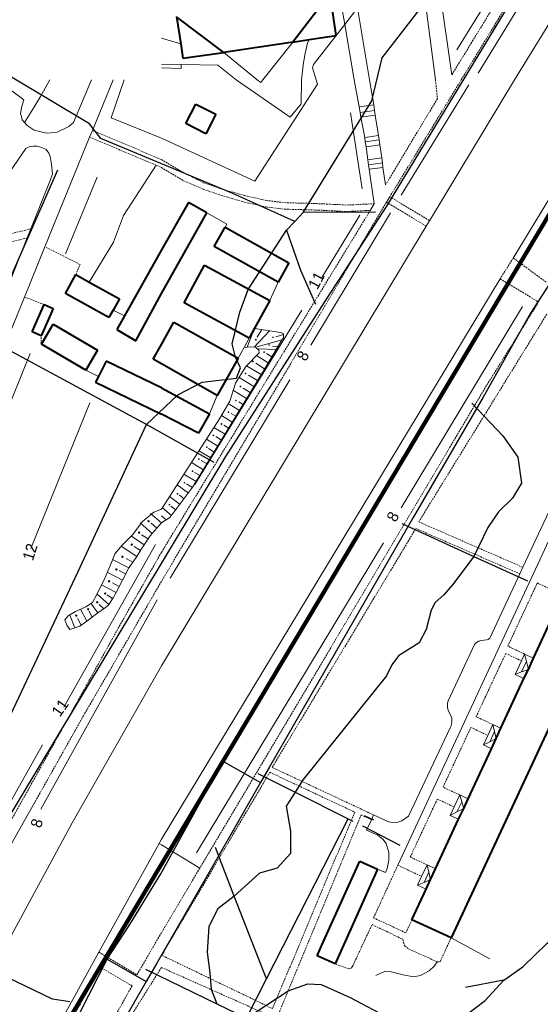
# Model space of a CAD drawing. Extents: x 13 to 4138, y -4831 to -1000.
# Tile 117 of 203: x 1959 to 2109, y -2266 to -1983. Entities that reach past the tile are written whole.
import ezdxf
from ezdxf.enums import TextEntityAlignment as Align

# ---------------------------------------------------------------- set-up
doc = ezdxf.new("R2010")
doc.units = 0
doc.header["$MEASUREMENT"] = 0
doc.linetypes.add('DASHED', pattern=[0.75, 0.5, -0.25])
for name, color, linetype in [('11', 7, 'CONTINUOUS'), ('24', 7, 'CONTINUOUS'), ('25', 7, 'CONTINUOUS'), ('37', 7, 'CONTINUOUS'), ('40', 7, 'CONTINUOUS'), ('42', 7, 'CONTINUOUS'), ('6', 7, 'CONTINUOUS'), ('7', 7, 'CONTINUOUS'), ('границы команд_1', 10, 'CONTINUOUS'), ('ЛЕСТНИЦЫ', 6, 'CONTINUOUS'), ('ПЕШЕХОДНЫЕ_ДОРОЖКИ', 3, 'CONTINUOUS'), ('ПЕШЕХОДНЫЕ_ПЕРЕХОДЫ', 1, 'CONTINUOUS'), ('ТРОТУАРЫ', 7, 'CONTINUOUS')]:
    doc.layers.add(name, color=color, linetype=linetype)
doc.styles.get("Standard").update_dxf_attribs({"font": 'txt', "height": 0.2})

msp = doc.modelspace()

# ---------------------------------------------------------------- linework, layer by layer
at = {"layer": '11', "color": 253, "linetype": 'Continuous', "lineweight": 0}
for p, q in [((2056.47, -1979.32), (2052.77, -1984.12)), ((2052.77, -1984.12), (2050.31, -1987.3)), ((2050.31, -1987.3), (2043.76, -1995.64)), ((2005.71, -1996.73), (2005.67, -1995.61)), ((2043.76, -1995.64), (2043.48, -1996.59)), ((2000, -1996.54), (2005.71, -1996.73)), ((2043.48, -1996.59), (2044.53, -2000)), ((1985.52, -2010.93), (1989.25, -2000)), ((2044.91, -2001.24), (2026.91, -2029.14)), ((2044.53, -2000), (2044.91, -2001.24)), ((2057.73, -2031.4), (2054.39, -2009.45)), ((2000, -2016.76), (1985.52, -2010.93)), ((2026.91, -2029.14), (2000, -2016.76)), ((2013.11, -2038.29), (2018.82, -2041.47)), ((2018.82, -2041.47), (2018.31, -2042.4)), ((2033.58, -2058.2), (2031.17, -2063.43)), ((1986.12, -2066.2), (1989.36, -2067.92)), ((2025.28, -2074.31), (2023.79, -2076.99)), ((2023.79, -2076.99), (2022.07, -2080.07)), ((1981.92, -2085.28), (1978.26, -2083.52)), ((2016.05, -2090.75), (2013.85, -2096.05))]:
    msp.add_line(p, q, dxfattribs=at)
at = {"layer": '24', "color": 253, "linetype": 'DASHED', "lineweight": 0}
for p, q in [((2086.29, -2000), (2130.84, -1926.88)), ((2083.58, -1998.56), (2107.66, -1959.26)), ((2086.29, -2000), (2065.72, -2033.62)), ((2078.87, -2000), (2079.42, -2005.44)), ((2079.42, -2005.44), (2064.52, -2030.18)), ((1980.13, -2014.56), (2000, -2022.92)), ((1979.34, -2016.5), (1998.48, -2024.56)), ((1998.48, -2024.56), (2000, -2025.2)), ((2000, -2022.92), (2005.99, -2026.49)), ((2000, -2025.2), (2006.39, -2029.04)), ((2005.99, -2026.49), (2012.12, -2029.59)), ((2006.39, -2029.04), (2012.05, -2031.45)), ((2012.12, -2029.59), (2017.24, -2031.37)), ((2012.05, -2031.45), (2017.16, -2033.23)), ((2017.24, -2031.37), (2023.98, -2033.31)), ((2064.77, -2035.19), (2000, -2144.25)), ((2017.16, -2033.23), (2023.91, -2035.17)), ((2023.91, -2035.17), (2030.11, -2036.57)), ((2023.98, -2033.31), (2030.18, -2034.7)), ((2030.18, -2034.7), (2035.46, -2035.33)), ((2035.46, -2035.33), (2045.92, -2035.64)), ((2045.92, -2035.64), (2053.42, -2036.02)), ((2053.42, -2036.02), (2061.26, -2035.63)), ((2064.77, -2035.19), (2076.21, -2042.09)), ((2065.72, -2033.62), (2077.15, -2040.51)), ((2060.12, -2037.54), (2000, -2135.89)), ((2030.11, -2036.57), (2035.38, -2037.19)), ((2035.38, -2037.19), (2045.84, -2037.5)), ((2045.84, -2037.5), (2053.34, -2037.88)), ((2053.34, -2037.88), (2060.12, -2037.54)), ((1962.45, -2042.88), (1925.99, -2051.48)), ((1961.41, -2045.49), (1926.72, -2053.67)), ((1976.63, -2053.11), (1966.47, -2048.02)), ((2101.26, -2051.26), (2097.48, -2057.22)), ((2101.26, -2051.26), (2110.94, -2058.35)), ((1975.37, -2056.02), (1976.63, -2053.11)), ((2097.48, -2057.22), (2107.93, -2063.54)), ((1966.27, -2064.64), (1960.58, -2062.46)), ((2107.93, -2063.54), (2108.22, -2063.84)), ((2108.22, -2063.84), (2108.22, -2064.43)), ((2108.22, -2064.43), (2093.94, -2087.31)), ((2110.93, -2067.35), (2074.05, -2127.13)), ((1965.45, -2075.99), (1965.36, -2073.59)), ((2093.94, -2087.31), (2011.07, -2226.67)), ((2031.89, -2197.74), (2073.22, -2129.03)), ((2073.22, -2129.03), (2103.13, -2142.08)), ((2074.05, -2127.13), (2104.01, -2140.2)), ((2000, -2135.89), (1987.04, -2158.64)), ((2000, -2144.25), (1977.57, -2182.87)), ((2099.68, -2162.88), (2108.17, -2144.7)), ((2108.17, -2144.7), (2112.86, -2146.88)), ((1987.04, -2158.64), (1978.53, -2173.97)), ((2104.5, -2165.13), (2099.68, -2162.88)), ((2090.58, -2183.16), (2099.06, -2164.98)), ((2099.06, -2164.98), (2103.59, -2167.09)), ((1978.53, -2173.97), (1956.32, -2213.73)), ((1977.57, -2182.87), (1963.95, -2207.09)), ((2095.4, -2185.41), (2090.58, -2183.16)), ((2081.04, -2203.42), (2089.05, -2186.25)), ((2089.05, -2186.25), (2093.94, -2188.54)), ((2000.11, -2251.78), (2031.17, -2199.14)), ((2031.17, -2199.14), (2055.65, -2210.6)), ((2061.04, -2211.4), (2031.89, -2197.74)), ((2085.86, -2205.67), (2081.04, -2203.42)), ((2071.62, -2223.52), (2079.39, -2206.86)), ((2079.39, -2206.86), (2084.25, -2209.12)), ((2055.65, -2210.6), (2031.98, -2267.09)), ((2034, -2267.99), (2057.44, -2211.41)), ((2057.44, -2211.41), (2060.41, -2212.77)), ((2076.44, -2225.77), (2071.62, -2223.52)), ((2011.07, -2226.67), (2000, -2245.29)), ((2061.05, -2241.02), (2068.02, -2225.88)), ((2068.02, -2225.88), (2074.89, -2229.08)), ((2070.36, -2245.3), (2061.05, -2241.02)), ((2072.09, -2241.54), (2070.36, -2245.3)), ((1992.96, -2257.37), (2000, -2245.29)), ((2054.94, -2255.08), (2060.61, -2242.93)), ((2060.61, -2242.93), (2069.43, -2247.15)), ((2069.43, -2247.15), (2069.62, -2248.03)), ((2069.62, -2248.03), (2070.01, -2249.01)), ((2080.3, -2253.42), (2083.36, -2246.78)), ((1982.03, -2250.86), (1992.96, -2257.37)), ((2070.01, -2249.01), (2071.19, -2249.99)), ((2071.19, -2249.99), (2079.32, -2253.61)), ((2031.98, -2267.09), (2000.11, -2251.78)), ((2079.32, -2253.61), (2080, -2253.61)), ((2080, -2253.61), (2080.3, -2253.42)), ((1982.61, -2255.3), (1972.18, -2273.64)), ((1991.54, -2260.57), (1982.61, -2255.3)), ((2000, -2255.27), (1984.35, -2280.21)), ((2000, -2255.27), (2045.13, -2275.36)), ((2049.97, -2254.27), (2053.96, -2255.67)), ((2053.96, -2255.67), (2054.64, -2255.48)), ((2054.64, -2255.48), (2054.94, -2255.08)), ((1991.54, -2260.57), (1981.45, -2278.66))]:
    msp.add_line(p, q, dxfattribs=at)
at = {"layer": '24', "color": 253, "linetype": 'Continuous', "lineweight": 0}
for p, q in [((2101.57, -2000), (2128.29, -1956.6)), ((2074.47, -1965.8), (2078.87, -2000)), ((2083.58, -1998.56), (2078.84, -1965.12)), ((2051.74, -1978.15), (2052.77, -1984.12)), ((2059.92, -2000), (2056.47, -1979.32)), ((2052.77, -1984.12), (2055.51, -2000)), ((2000, -1988.06), (2005.55, -1989.64)), ((2037.84, -1989.13), (2029.22, -2000)), ((2041.3, -1992.84), (2042.08, -1989.49)), ((2042.08, -1989.49), (2042.56, -1988.44)), ((2027.56, -2000), (2017.98, -1992.19)), ((2040.82, -1995.76), (2041.3, -1992.84)), ((2000, -1995.52), (2005.67, -1995.61)), ((2005.67, -1995.61), (2016.23, -1995.77)), ((2021.53, -2000), (2016.23, -1995.77)), ((2040.28, -2000), (2040.82, -1995.76)), ((1960.43, -2005.79), (1952.7, -2000)), ((1979.91, -2000), (1974.71, -2012.23)), ((1980.13, -2014.56), (1986.08, -2000)), ((2021.53, -2000), (2037.06, -2010.76)), ((2028.57, -2000.82), (2027.56, -2000)), ((2029.22, -2000), (2028.57, -2000.82)), ((2040.21, -2006.91), (2040.28, -2000)), ((2056.95, -2007.73), (2055.51, -2000)), ((2061.14, -2007.18), (2059.92, -2000)), ((2101.57, -2000), (2077.15, -2040.51)), ((2132.31, -2000), (2101.26, -2051.26)), ((1959.69, -2007.92), (1960.43, -2005.79)), ((2037.06, -2010.76), (2040.21, -2006.91)), ((1959.46, -2009.77), (1959.69, -2007.92)), ((1959.69, -2010.57), (1959.46, -2009.77)), ((2061.53, -2010.21), (2062.46, -2016.03)), ((1959.96, -2011.48), (1959.69, -2010.57)), ((1960.6, -2012.3), (1959.96, -2011.48)), ((1961.41, -2013.11), (1960.6, -2012.3)), ((1963.36, -2014.49), (1961.41, -2013.11)), ((1974.71, -2012.23), (1973.32, -2013.38)), ((2057.34, -2010.75), (2058.5, -2016.57)), ((1966.93, -2015.3), (1963.36, -2014.49)), ((1968.15, -2015.22), (1966.93, -2015.3)), ((1969.97, -2015.03), (1968.15, -2015.22)), ((1973.32, -2013.38), (1969.97, -2015.03)), ((1979.34, -2016.5), (1980.13, -2014.56)), ((1966.47, -2048.02), (1979.34, -2016.5)), ((2062.83, -2018.74), (2063.39, -2022.47)), ((1955.12, -2028.24), (1960.98, -2019.76)), ((1960.98, -2019.76), (1961.92, -2019.27)), ((1961.92, -2019.27), (1963.06, -2019.11)), ((1963.06, -2019.11), (1964.27, -2019.11)), ((1964.27, -2019.11), (1965.57, -2019.51)), ((1965.57, -2019.51), (1966.79, -2020.08)), ((1966.79, -2020.08), (1967.6, -2021.06)), ((1967.6, -2021.06), (1968.01, -2022.03)), ((2058.88, -2019.29), (2059.43, -2023.01)), ((1968.01, -2022.03), (1968.41, -2024.31)), ((1968.41, -2024.31), (1968.66, -2027.07)), ((1968.66, -2027.07), (1968.01, -2028.94)), ((2061.26, -2035.63), (2059.81, -2025.73)), ((2064.52, -2030.18), (2063.76, -2025.18)), ((1968.01, -2028.94), (1962.45, -2042.88)), ((2061.26, -2035.63), (2060.12, -2037.54)), ((2065.72, -2033.62), (2064.77, -2035.19)), ((2077.15, -2040.51), (2076.21, -2042.09)), ((1962.45, -2042.88), (1961.41, -2045.49)), ((2076.21, -2042.09), (2000, -2168.51)), ((1961.41, -2045.49), (1924.8, -2137.35)), ((1960.58, -2062.46), (1966.47, -2048.02)), ((2097.48, -2057.22), (2000, -2218.39)), ((1916.31, -2170.93), (1960.58, -2062.46)), ((2131.15, -2082.15), (2104.01, -2140.2)), ((2068.02, -2225.88), (2133.18, -2085.74)), ((2104.01, -2140.2), (2103.13, -2142.08)), ((2103.13, -2142.08), (2094.49, -2160.56)), ((2090.09, -2162.42), (2082.55, -2178.64)), ((2090.62, -2161.88), (2090.09, -2162.42)), ((2091.31, -2161.44), (2090.62, -2161.88)), ((2091.9, -2161.29), (2091.31, -2161.44)), ((2093.61, -2161.1), (2091.9, -2161.29)), ((2094.05, -2160.95), (2093.61, -2161.1)), ((2094.49, -2160.56), (2094.05, -2160.95)), ((1974.28, -2213.71), (2000, -2168.51)), ((2082.35, -2179.26), (2082.3, -2180.58)), ((2082.55, -2178.64), (2082.35, -2179.26)), ((2082.3, -2180.58), (2082.6, -2181.61)), ((2082.6, -2181.61), (2083.24, -2182.79)), ((2083.24, -2182.79), (2083.53, -2183.67)), ((2083.43, -2185.82), (2083.14, -2186.36)), ((2083.53, -2184.65), (2083.43, -2185.82)), ((2083.53, -2183.67), (2083.53, -2184.65)), ((2083.14, -2186.36), (2071.1, -2211.79)), ((1963.95, -2207.09), (1959.73, -2214.58)), ((2061.04, -2211.4), (2060.41, -2212.77)), ((2065.34, -2213.38), (2061.04, -2211.4)), ((1952.31, -2254.33), (1974.28, -2213.71)), ((2060.41, -2212.77), (2059.04, -2215.77)), ((2066.66, -2213.58), (2065.34, -2213.38)), ((2068.03, -2213.53), (2066.66, -2213.58)), ((2069.16, -2213.09), (2068.03, -2213.53)), ((2070.19, -2212.45), (2069.16, -2213.09)), ((2071.1, -2211.79), (2070.19, -2212.45)), ((1959.73, -2214.58), (1943.67, -2243.06)), ((2059.04, -2215.77), (2062.28, -2217.26)), ((1999.32, -2219.62), (1982.03, -2250.86)), ((2000, -2218.39), (1999.32, -2219.62)), ((2062.28, -2217.26), (2063.68, -2218.33)), ((2063.68, -2218.33), (2064.66, -2219.6)), ((2064.66, -2219.6), (2065.44, -2222.25)), ((2065.44, -2222.25), (2065.44, -2224.4)), ((2065.44, -2224.4), (2064.95, -2226.85)), ((2064.44, -2228), (2062.21, -2227.03)), ((2064.95, -2226.85), (2064.44, -2228)), ((1982.03, -2250.86), (1968.83, -2274.71))]:
    msp.add_line(p, q, dxfattribs=at)
at = {"layer": '25', "color": 253, "linetype": 'Continuous', "lineweight": 0}
for p, q in [((2056.95, -2007.73), (2061.14, -2007.18)), ((2061.14, -2007.18), (2061.35, -2008.83)), ((2057.16, -2009.37), (2056.95, -2007.73)), ((2061.35, -2008.83), (2057.16, -2009.37)), ((2057.34, -2010.75), (2057.16, -2009.37)), ((2061.53, -2010.21), (2057.34, -2010.75)), ((2061.35, -2008.83), (2061.53, -2010.21)), ((2058.5, -2016.57), (2062.46, -2016.03)), ((2062.46, -2016.03), (2062.63, -2017.28)), ((2058.68, -2017.82), (2058.5, -2016.57)), ((2062.63, -2017.28), (2058.68, -2017.82)), ((2058.88, -2019.29), (2058.68, -2017.82)), ((2062.83, -2018.74), (2058.88, -2019.29)), ((2062.63, -2017.28), (2062.83, -2018.74)), ((2059.43, -2023.01), (2063.39, -2022.47)), ((2059.63, -2024.42), (2059.43, -2023.01)), ((2063.58, -2023.88), (2059.63, -2024.42)), ((2059.81, -2025.73), (2059.63, -2024.42)), ((2063.39, -2022.47), (2063.58, -2023.88)), ((2063.58, -2023.88), (2063.76, -2025.18)), ((2063.76, -2025.18), (2059.81, -2025.73))]:
    msp.add_line(p, q, dxfattribs=at)
at = {"layer": '37', "color": 253, "linetype": 'Continuous', "lineweight": 0}
for p, q in [((2024.68, -2076.89), (2026.82, -2071.46)), ((2026.7, -2076.87), (2031.09, -2072.16)), ((2034.36, -2072.69), (2026.81, -2071.49)), ((2027.53, -2074.03), (2028.9, -2071.8)), ((2035.1, -2073.06), (2034.36, -2072.69)), ((2027.45, -2076.8), (2034.72, -2074.77)), ((2029.13, -2084.2), (2034.76, -2074.69)), ((2032.89, -2073.89), (2035.13, -2073.26)), ((2034.76, -2074.69), (2035.1, -2074.18)), ((2035.18, -2073.56), (2035.1, -2073.06)), ((2035.1, -2074.18), (2035.18, -2073.56)), ((2023.79, -2076.99), (2025.54, -2076.81)), ((2025.54, -2076.81), (2027.09, -2076.89)), ((2027.09, -2076.89), (2028.02, -2077.74)), ((2027.86, -2077.35), (2033.02, -2077.6)), ((2028.02, -2077.74), (2028.17, -2078.52)), ((2031.99, -2076.61), (2033.58, -2076.66)), ((2028.17, -2078.52), (2024.3, -2082.47)), ((2027.38, -2079.33), (2030.74, -2081.37)), ((2030.25, -2078.73), (2031.77, -2079.65)), ((2024.3, -2082.47), (2021.35, -2087.28)), ((2024.44, -2082.23), (2028.67, -2084.79)), ((2027.14, -2081.53), (2029.7, -2083.08)), ((2009.06, -2117.04), (2029.13, -2084.2)), ((2022.36, -2085.64), (2026.6, -2088.21)), ((2025.07, -2084.95), (2027.63, -2086.5)), ((2021.35, -2087.28), (2019.72, -2092.4)), ((2020.7, -2089.32), (2024.53, -2091.63)), ((2023.51, -2088.68), (2025.56, -2089.92)), ((2019.72, -2092.4), (2016.7, -2097.52)), ((2019.46, -2093.24), (2022.46, -2095.06)), ((2022.24, -2092.59), (2023.49, -2093.35)), ((2016.7, -2097.52), (2000, -2123.51)), ((2017.26, -2096.58), (2020.39, -2098.48)), ((2020.12, -2095.98), (2021.42, -2096.77)), ((2015.13, -2099.97), (2018.32, -2101.9)), ((2017.92, -2099.32), (2019.36, -2100.19)), ((2012.96, -2103.34), (2016.25, -2105.33)), ((2015.65, -2102.62), (2017.29, -2103.61)), ((2013.59, -2106.05), (2015.21, -2107.04)), ((2010.8, -2106.7), (2014.18, -2108.75)), ((2011.46, -2109.44), (2013.14, -2110.46)), ((2008.64, -2110.07), (2012.11, -2112.17)), ((2006.47, -2113.44), (2009.97, -2115.55)), ((2009.53, -2112.95), (2011.01, -2113.84)), ((2002.44, -2125.88), (2009.06, -2117.04)), ((2004.5, -2116.51), (2007.75, -2118.87)), ((2007.22, -2116.23), (2008.9, -2117.24)), ((2002.34, -2119.88), (2005.4, -2122.11)), ((2005.19, -2119.49), (2006.58, -2120.49)), ((1997.85, -2124.34), (2000, -2123.51)), ((2000.3, -2123.05), (2002.93, -2125.25)), ((2002.74, -2122.64), (2004.23, -2123.73)), ((1994.51, -2126.99), (1997.85, -2124.34)), ((2000, -2127.42), (1996.89, -2124.72)), ((2000, -2125.4), (2001.36, -2126.55)), ((2000, -2127.42), (2002.44, -2125.88)), ((1991.73, -2130.75), (1994.51, -2126.99)), ((1997.38, -2130.44), (1993.93, -2127.45)), ((1998.69, -2128.93), (1997.08, -2127.53)), ((2000, -2127.42), (1997.38, -2130.44)), ((1988.67, -2133.82), (1991.73, -2130.75)), ((1995.08, -2133.71), (1991.35, -2131.26)), ((1996.18, -2132.03), (1994.3, -2130.81)), ((1996.74, -2131.17), (1995.08, -2133.71)), ((1997.38, -2130.44), (1996.74, -2131.17)), ((1986.58, -2136.33), (1988.67, -2133.82)), ((1992.88, -2137.04), (1988.41, -2134.07)), ((1993.98, -2135.38), (1992.19, -2134.18)), ((1995.08, -2133.71), (1994.1, -2135.21)), ((1985.6, -2138.84), (1986.58, -2136.33)), ((1991.77, -2138.7), (1989.86, -2137.7)), ((1992.88, -2137.04), (1990.75, -2140.23)), ((1994.1, -2135.21), (1992.88, -2137.04)), ((1983.79, -2143.16), (1985.6, -2138.84)), ((1990.67, -2140.38), (1985.96, -2137.92)), ((1990.67, -2140.38), (1988.82, -2143.93)), ((1990.75, -2140.23), (1990.67, -2140.38)), ((1981.43, -2148.04), (1983.79, -2143.16)), ((1988.82, -2143.93), (1984.43, -2141.63)), ((1989.75, -2142.15), (1987.83, -2141.15)), ((1986.97, -2147.47), (1982.77, -2145.27)), ((1987.89, -2145.7), (1985.88, -2144.64)), ((1988.82, -2143.93), (1986.97, -2147.47)), ((1980.17, -2150.27), (1981.43, -2148.04)), ((1984.91, -2150.89), (1981.48, -2147.93)), ((1986.02, -2149.23), (1984.37, -2148.13)), ((1986.16, -2149.01), (1984.91, -2150.89)), ((1986.97, -2147.47), (1986.16, -2149.01)), ((1975.3, -2152.91), (1978.22, -2151.52)), ((1978.22, -2151.52), (1980.17, -2150.27)), ((1981.74, -2153.31), (1979.86, -2150.82)), ((1983.93, -2151.8), (1981.74, -2153.31)), ((1983.39, -2152.17), (1982.07, -2150.88)), ((1984.77, -2151.1), (1983.93, -2151.8)), ((1984.91, -2150.89), (1984.77, -2151.1)), ((1972.24, -2155.28), (1973.21, -2154.17)), ((1973.21, -2154.17), (1975.3, -2152.91)), ((1975.06, -2157.59), (1973.6, -2153.94)), ((1978.51, -2155.67), (1976.69, -2152.25)), ((1981.7, -2153.33), (1978.51, -2155.67)), ((1980.12, -2154.49), (1979.15, -2152.76)), ((1981.74, -2153.31), (1981.7, -2153.33)), ((1972.8, -2156.82), (1972.24, -2155.28)), ((1973.63, -2158.07), (1972.8, -2156.82)), ((1975.06, -2157.59), (1973.63, -2158.07)), ((1976.55, -2157.1), (1975.06, -2157.59)), ((1976.95, -2156.96), (1975.93, -2154.95)), ((1978.51, -2155.67), (1976.55, -2157.1))]:
    msp.add_line(p, q, dxfattribs=at)
for centre, radius in [((2027.15, -2074.73), 0.1), ((2032.1, -2074.07), 0.1), ((2029.57, -2078.3), 0.1), ((2030.97, -2076.24), 0.1), ((2026.29, -2081.01), 0.1), ((2024.22, -2084.44), 0.1), ((2022.73, -2088.19), 0.1), ((2021.45, -2092.19), 0.1), ((2019.33, -2095.56), 0.1), ((2017.31, -2098.98), 0.1), ((2014.94, -2102.26), 0.1), ((2013.04, -2105.66), 0.1), ((2010.8, -2109.11), 0.1), ((2008.95, -2112.56), 0.1), ((2006.61, -2115.87), 0.1), ((2004.64, -2119.05), 0.1), ((2002.29, -2122.18), 0.1), ((1996.32, -2126.95), 0.2), ((1993.57, -2130.2), 0.2), ((1991.45, -2133.67), 0.2), ((1988.78, -2137.18), 0.2), ((1987.03, -2140.82), 0.2), ((1984.92, -2144.21), 0.2), ((1983.79, -2147.73), 0.2), ((1981.55, -2150.23), 0.2), ((1975.49, -2154.08), 0.2), ((1978.92, -2152.24), 0.2)]:
    msp.add_circle(centre, radius, dxfattribs=at)
at = {"layer": '40', "color": 253, "linetype": 'Continuous', "lineweight": 0}
for p, q in [((2091.2, -1998.06), (2122.66, -1946.53)), ((2085, -1991.39), (2103.61, -1961.42)), ((1965.21, -2004.81), (1967.88, -2000)), ((2088.44, -2001.45), (2068.97, -2033.19)), ((1962.98, -2008.43), (1965.21, -2004.81)), ((1960.6, -2012.3), (1962.98, -2008.43)), ((1998.48, -2024.56), (1989.13, -2039.02)), ((1981.47, -2028.01), (1972.4, -2050.08)), ((1981.47, -2028.01), (1981.47, -2028.01)), ((2065.94, -2038.24), (2042.97, -2076.29)), ((1989.13, -2039.02), (1986.22, -2046.68)), ((2057.14, -2038.89), (2046.15, -2056.82)), ((1986.22, -2046.68), (1979.24, -2058.18)), ((2040.39, -2066.2), (2009.6, -2116.42)), ((2103.91, -2065.15), (2068.95, -2123.07)), ((1962.25, -2078.68), (1948.77, -2111.94)), ((2036.93, -2086.3), (2002.49, -2143.36)), ((1979.38, -2092.94), (1962.43, -2134.76)), ((1998.3, -2133.6), (1971.91, -2180.39)), ((2063.89, -2133.2), (2010.13, -2222.27)), ((1998.74, -2149.56), (1965.29, -2209.71)), ((1965.78, -2191.27), (1926.15, -2261.53)), ((2000, -2220.03), (1999.32, -2219.62)), ((2011.07, -2226.67), (2000, -2220.03)), ((2083.36, -2246.78), (2094.53, -2252.83)), ((2079.32, -2253.61), (2078.5, -2254.94)), ((2063.52, -2256.7), (2061.71, -2257.55)), ((2064.55, -2256.36), (2063.52, -2256.7)), ((2065.72, -2256.41), (2064.55, -2256.36)), ((2069.59, -2257.39), (2065.72, -2256.41)), ((2077.03, -2256.26), (2074.54, -2257.58)), ((2078.5, -2254.94), (2077.03, -2256.26)), ((2072.53, -2257.93), (2069.59, -2257.39)), ((2074.54, -2257.58), (2072.53, -2257.93))]:
    msp.add_line(p, q, dxfattribs=at)
at = {"layer": '6', "color": 253, "linetype": 'Continuous', "lineweight": 40}
for p, q in [((2048.55, -1975.11), (2037.84, -1989.13)), ((2017.98, -1992.19), (2004.36, -1981.88)), ((2004.36, -1981.88), (2005.55, -1989.64)), ((2050.31, -1987.3), (2049.25, -1979.95)), ((2042.56, -1988.44), (2050.31, -1987.3)), ((2005.55, -1989.64), (2006.19, -1993.79)), ((2037.84, -1989.13), (2017.98, -1992.19)), ((2037.84, -1989.13), (2042.56, -1988.44)), ((2006.19, -1993.79), (2017.98, -1992.19)), ((2007.04, -2012.56), (2009.91, -2006.98)), ((2009.91, -2006.98), (2015.65, -2009.92)), ((2015.65, -2009.92), (2012.78, -2015.51)), ((2012.78, -2015.51), (2007.04, -2012.56)), ((2007.82, -2035.32), (2000, -2048.88)), ((2013.11, -2038.29), (2007.82, -2035.32)), ((2000, -2061.44), (2013.11, -2038.29)), ((2015.21, -2047.96), (2018.31, -2042.4)), ((2018.31, -2042.4), (2036.68, -2052.64)), ((2000, -2048.88), (1989.36, -2067.92)), ((2033.58, -2058.2), (2015.21, -2047.96)), ((2036.68, -2052.64), (2033.58, -2058.2)), ((2006.52, -2064.15), (2012.41, -2053.26)), ((2012.41, -2053.26), (2031.17, -2063.43)), ((1972.37, -2061.43), (1975.37, -2056.02)), ((1975.37, -2056.02), (1979.24, -2058.18)), ((1979.24, -2058.18), (1987.9, -2062.99)), ((1984.89, -2068.4), (1972.37, -2061.43)), ((1987.9, -2062.99), (1986.12, -2066.2)), ((1992.68, -2075.06), (2000, -2061.44)), ((2025.28, -2074.31), (2006.52, -2064.15)), ((2031.17, -2063.43), (2026.82, -2071.46)), ((1962.79, -2072.45), (1966.27, -2064.64)), ((1968.84, -2065.79), (1965.36, -2073.59)), ((1966.27, -2064.64), (1968.84, -2065.79)), ((1986.12, -2066.2), (1984.89, -2068.4)), ((1989.36, -2067.92), (1987.2, -2071.77)), ((2000, -2076.09), (2003.62, -2069.67)), ((2003.62, -2069.67), (2022.07, -2080.07)), ((1965.36, -2073.59), (1962.79, -2072.45)), ((1965.45, -2075.99), (1968.83, -2070.24)), ((1968.83, -2070.24), (1981.64, -2077.77)), ((1987.2, -2071.77), (1992.68, -2075.06)), ((2026.82, -2071.46), (2025.28, -2074.31)), ((1978.26, -2083.52), (1965.45, -2075.99)), ((1981.64, -2077.77), (1978.26, -2083.52)), ((1997.6, -2080.35), (2000, -2076.09)), ((1984.13, -2080.96), (1981.92, -2085.28)), ((2000, -2088.56), (1984.13, -2080.96)), ((2000, -2081.71), (1997.6, -2080.35)), ((2022.07, -2080.07), (2016.05, -2090.75)), ((2016.05, -2090.75), (2000, -2081.71)), ((1981.92, -2085.28), (1981.07, -2086.95)), ((1981.07, -2086.95), (2000, -2096.16)), ((2000, -2088.56), (2013.85, -2096.05)), ((2010.65, -2101.66), (2000, -2096.16)), ((2013.85, -2096.05), (2010.65, -2101.66)), ((2149.52, -2104.59), (2083.36, -2246.78)), ((2107.08, -2166.33), (2113.82, -2151.84)), ((2105.59, -2169.54), (2107.08, -2166.33)), ((2104.34, -2172.21), (2105.59, -2169.54)), ((2097.7, -2186.49), (2104.34, -2172.21)), ((2096.34, -2189.43), (2097.7, -2186.49)), ((2094.97, -2192.37), (2096.34, -2189.43)), ((2088.26, -2206.79), (2094.97, -2192.37)), ((2086.99, -2209.52), (2088.26, -2206.79)), ((2085.52, -2212.67), (2086.99, -2209.52)), ((2078.89, -2226.91), (2085.52, -2212.67)), ((2046.21, -2248.89), (2057.07, -2224.72)), ((2057.07, -2224.72), (2062.21, -2227.03)), ((2062.21, -2227.03), (2049.97, -2254.27)), ((2077.47, -2229.97), (2078.89, -2226.91)), ((2076.16, -2232.79), (2077.47, -2229.97)), ((2072.09, -2241.54), (2076.16, -2232.79)), ((2083.36, -2246.78), (2072.09, -2241.54)), ((2044.83, -2251.96), (2046.21, -2248.89)), ((2049.97, -2254.27), (2044.83, -2251.96))]:
    msp.add_line(p, q, dxfattribs=at)
at = {"layer": '7', "color": 253, "linetype": 'Continuous', "lineweight": 0}
for p, q in [((2103.59, -2167.09), (2104.5, -2165.13)), ((2104.5, -2165.13), (2107.08, -2166.33)), ((2105.03, -2167.25), (2104.5, -2165.13)), ((2101.76, -2171.01), (2103.59, -2167.09)), ((2105.03, -2167.25), (2103.6, -2170.3)), ((2105.59, -2169.54), (2105.03, -2167.25)), ((2101.76, -2171.01), (2103.6, -2170.3)), ((2104.34, -2172.21), (2101.76, -2171.01)), ((2103.6, -2170.3), (2105.59, -2169.54)), ((2105.59, -2169.54), (2105.59, -2169.54)), ((2093.94, -2188.54), (2095.4, -2185.41)), ((2095.4, -2185.41), (2097.7, -2186.49)), ((2095.87, -2187.42), (2095.4, -2185.41)), ((2092.65, -2191.29), (2093.94, -2188.54)), ((2095.87, -2187.42), (2094.49, -2190.36)), ((2096.34, -2189.43), (2095.87, -2187.42)), ((2092.65, -2191.29), (2094.49, -2190.36)), ((2094.97, -2192.37), (2092.65, -2191.29)), ((2094.49, -2190.36), (2096.34, -2189.43)), ((2096.34, -2189.43), (2096.34, -2189.43)), ((2084.25, -2209.12), (2085.86, -2205.67)), ((2085.86, -2205.67), (2088.26, -2206.79)), ((2086.42, -2207.6), (2085.86, -2205.67)), ((2086.42, -2207.6), (2085.05, -2210.54)), ((2086.99, -2209.52), (2086.42, -2207.6)), ((2083.12, -2211.55), (2084.25, -2209.12)), ((2083.12, -2211.55), (2085.05, -2210.54)), ((2085.05, -2210.54), (2086.99, -2209.53)), ((2086.99, -2209.53), (2086.99, -2209.52)), ((2085.52, -2212.67), (2083.12, -2211.55)), ((2074.89, -2229.08), (2076.44, -2225.77)), ((2076.96, -2227.87), (2075.58, -2230.81)), ((2076.44, -2225.77), (2078.89, -2226.91)), ((2076.96, -2227.87), (2076.44, -2225.77)), ((2077.47, -2229.97), (2076.96, -2227.87)), ((2073.7, -2231.64), (2074.89, -2229.08)), ((2073.7, -2231.64), (2075.58, -2230.81)), ((2075.58, -2230.81), (2077.47, -2229.97)), ((2077.47, -2229.97), (2077.47, -2229.97)), ((2076.16, -2232.79), (2073.7, -2231.64))]:
    msp.add_line(p, q, dxfattribs=at)
at = {"layer": 'границы команд_1', "color": 6, "lineweight": 100}
msp.add_lwpolyline([(2202.96, -1885.55), (1968.34, -2278.57), (2709.12, -2695.15), (2878.09, -2362.16), (2873.74, -2354.57), (2208.14, -1883.34)], close=True, dxfattribs=at)
at = {"layer": 'ЛЕСТНИЦЫ'}
msp.add_lwpolyline([(2058.35, -2211.54), (2061.06, -2212.85)], dxfattribs=at)
at = {"layer": 'ПЕШЕХОДНЫЕ_ДОРОЖКИ'}
for points in [[(2038.37, -2040.71), (2020.51, -2032.67), (1982.57, -2016.84), (1979.33, -2012.67), (1933.39, -1985.21), (1930.67, -1983.59), (1892.5, -1952.55), (1835.68, -1910.14), (1816.53, -1893.93), (1806.97, -1885.84), (1792.87, -1879.26)], [(1933.87, -2215), (1939.28, -2203.5), (1951.77, -2192.71), (1959.73, -2176.05), (1975.99, -2141.64), (1995.73, -2099.09), (2004.72, -2090.64), (2011.69, -2086.94), (2021.65, -2085.77), (2022.74, -2082.81), (2021.3, -2079.79), (2020.38, -2075.9), (2022.56, -2066.8), (2024.93, -2060.31), (2035.96, -2043.24), (2038.37, -2040.71), (2040.8, -2038.17), (2060.52, -2006), (2063.48, -1993.7), (2081.62, -1970.19), (2088.51, -1959.25), (2092.34, -1951.91)], [(1871.46, -2248.39), (1883.31, -2222.98), (1885.04, -2219.23), (1886.56, -2215.97), (1899.11, -2188.58), (1911.24, -2160.59), (1916.2, -2149.11), (1919.84, -2140.44), (1959.15, -2051.01), (1970.19, -2025.9)], [(2061.57, -2038.05), (2040.8, -2038.17)], [(2035.96, -2043.24), (2040.02, -2054.73), (2044.39, -2064.51)], [(2015.22, -2110.01), (1995.73, -2099.09), (1952.84, -2076.04)], [(2089.33, -2092.96), (2098.22, -2102.42), (2102.61, -2108.55), (2103.66, -2115.96), (2101.02, -2120.27), (2097.04, -2124.27), (2093.94, -2128.7), (2089.93, -2137.06)], [(2069.14, -2127.57), (2089.93, -2137.06), (2105.39, -2144.11)], [(2089.93, -2137.06), (2083.72, -2145.24), (2081.31, -2148.12), (2078.77, -2150.3), (2077.63, -2152.51), (2076.23, -2158.1), (2074.15, -2161.88), (2068.24, -2165.61), (2066.32, -2168.29), (2064.8, -2171.37), (2040.8, -2201.22), (2038.47, -2204.84)], [(2027.79, -2199.45), (2038.47, -2204.84), (2053.76, -2212.56), (2055.11, -2213.24)], [(2038.47, -2204.84), (2035.93, -2208.93), (2037.18, -2216.05), (2037.19, -2222.46), (2033.27, -2226.72), (2028.27, -2228.16), (2020.97, -2234.77), (2016.26, -2238.39), (2013.61, -2243.49), (2013.14, -2250.86), (2013.89, -2256.82), (2014.35, -2261.5), (2015.96, -2265.73)], [(2024.44, -2269.86), (2030.22, -2258.56), (2053.76, -2212.56)], [(2057.82, -2214.55), (2068.6, -2220.06)], [(2030.22, -2258.56), (2020.97, -2234.77), (2015.53, -2220.75)], [(2024.44, -2269.86), (2036.48, -2261.95), (2042.16, -2259.96), (2045.95, -2260.22), (2054.32, -2263.89), (2065.88, -2270.05), (2077.78, -2272.02), (2084.41, -2271.42), (2093.12, -2264.73), (2098.54, -2258.89), (2103.96, -2255.05), (2110.89, -2248.35), (2124.74, -2238.56), (2144.13, -2248.46), (2170.78, -2250.54), (2174.55, -2250.43)], [(1995.41, -2255.72), (2015.96, -2265.73), (2024.44, -2269.86)], [(2098.54, -2258.89), (2087.5, -2261.01)]]:
    msp.add_lwpolyline(points, dxfattribs=at)
at = {"layer": 'ПЕШЕХОДНЫЕ_ПЕРЕХОДЫ'}
msp.add_lwpolyline([(1973.61, -2265.12), (1968.64, -2264.4), (1953, -2256.91), (1942.16, -2252.84)], dxfattribs=at)
at = {"layer": 'ТРОТУАРЫ'}
for points in [[(2172.8, -1859.09), (2168.64, -1865.44), (2166.41, -1868.86), (2164.68, -1870.6), (2147.69, -1897.97), (2119.2, -1946.57), (2114.98, -1953.7), (2064.82, -2036.35), (2047.64, -2062.81), (2018.47, -2108.3), (1943.55, -2232.7), (1929.29, -2258.01), (1919.39, -2278.3), (1918.48, -2286.61), (1913.88, -2293.78), (1910.81, -2303.67), (1903.05, -2319.44), (1882.48, -2359.02), (1838.51, -2463.16), (1836.68, -2467.99), (1820.75, -2512.6), (1797.93, -2566.28), (1799.96, -2571.53), (1797.93, -2575.82)], [(2214.5, -1894.75), (2184.82, -1943.01), (2154.91, -1991.91), (2106.21, -2067.11), (2092.58, -2091.26), (2072.4, -2125.87), (2031.04, -2197.74), (2028.53, -2202.12), (2018.79, -2219.05), (1998.67, -2254.02), (1995.64, -2259.28), (1983.58, -2280.24)], [(1976.55, -2268.32), (1984.41, -2252.91), (1990.94, -2242.9), (1999.8, -2228.32), (2017.63, -2195.9)], [(2017.63, -2195.9), (2028.53, -2202.12)], [(1984.41, -2252.91), (1995.64, -2259.28)]]:
    msp.add_lwpolyline(points, dxfattribs=at)

# ---------------------------------------------------------------- texts
at = {"layer": '42', "color": 253, "linetype": 'Continuous', "lineweight": 0}
for s, rotation, p in [('11', 61.7431, (2044.58, -2057.7)), ('8', 61.7431, (2040.7, -2079.36)), ('8', 61.7431, (2066.58, -2125.61)), ('12', 72.7208, (1962.16, -2135.76)), ('11', 54.7971, (1970.84, -2180.58)), ('8', 73.8634, (1964.11, -2213.76))]:
    msp.add_text(s, height=3.2, rotation=rotation, dxfattribs=at).set_placement(p, align=Align.MIDDLE)

doc.saveas('drawing.dxf')
